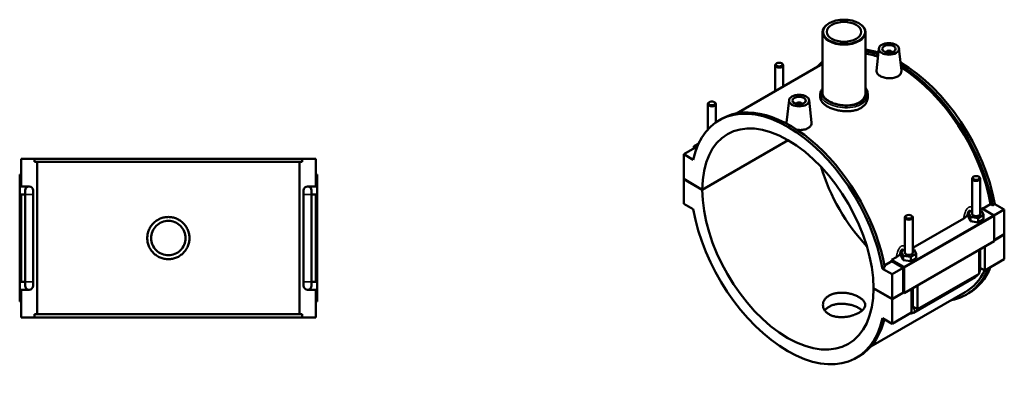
# Model space of a CAD drawing. Header units: millimetres. Extents: x 0 to 1126, y -37 to 1102.
# Tile 4 of 4: x 394 to 1126, y 837 to 1102. Entities that reach past the tile are written whole.
import ezdxf

# ---------------------------------------------------------------- set-up
doc = ezdxf.new("R2010")
doc.units = ezdxf.units.MM
doc.layers.add('Visible (ANSI)', color=7, linetype='Continuous', lineweight=50)
doc.layers.add('Visible Narrow (ANSI)', color=7, linetype='Continuous', lineweight=35)

msp = doc.modelspace()

# ---------------------------------------------------------------- linework, layer by layer
at = {"layer": 'Visible (ANSI)'}
for p, q in [((995.3007, 1099.8014), (995.0736, 1099.6696)), ((1017.5609, 1099.8014), (1017.788, 1099.6696)), ((990.4308, 1093.1796), (990.4308, 1047.9715)), ((1022.4308, 1093.1796), (1022.4308, 1047.9715)), ((1032.3205, 1081.0427), (1030.553, 1064.5571)), ((1037.8062, 1078.3239), (1037.8062, 1078.1376)), ((1041.8062, 1078.3239), (1041.8062, 1078.1376)), ((1047.292, 1081.0427), (1049.0549, 1064.6004)), ((990.4308, 1069.6331), (926.5463, 1032.8445)), ((955.2768, 1068.6139), (955.2768, 1049.3893)), ((956.5732, 1070.0779), (956.1474, 1069.8308)), ((959.9804, 1070.0779), (960.4063, 1069.8308)), ((961.2768, 1068.6139), (961.2768, 1052.8445)), ((988.8308, 1047.1402), (988.8308, 1044.5704)), ((1024.0308, 1047.1402), (1024.0308, 1044.5704)), ((905.2137, 1020.8243), (905.2137, 1039.7844)), ((906.5101, 1041.2485), (906.0842, 1041.0013)), ((909.9173, 1041.2485), (910.3431, 1041.0013)), ((911.2137, 1026.1626), (911.2137, 1039.7844)), ((965.5696, 1042.6034), (963.8021, 1026.1178)), ((971.0554, 1039.6983), (971.0554, 1039.8846)), ((975.0554, 1039.6983), (975.0554, 1039.8846)), ((980.5411, 1042.6034), (982.304, 1026.1611)), ((913.8102, 1027.8182), (915.479, 1028.7792)), ((898.4197, 1010.4544), (894.9201, 1008.4391)), ((901.0719, 976.1152), (964.9223, 1012.8841)), ((964.993, 1012.8431), (901.0719, 976.0334)), ((895.6272, 1007.2143), (887.2833, 1002.4094)), ((894.9201, 1008.4391), (897.0317, 1007.2231)), ((894.9201, 1006.8071), (894.9201, 1008.4391)), ((896.7754, 1006.5531), (895.6272, 1007.2143)), ((394.7325, 999.119), (404.745, 999.119)), ((394.7325, 978.519), (394.7325, 999.119)), ((404.745, 996.759), (404.745, 999.119)), ((603.7199, 999.119), (404.745, 999.119)), ((404.745, 996.759), (603.7199, 996.759)), ((406.7966, 883.479), (406.7966, 996.759)), ((601.6683, 883.479), (601.6683, 996.759)), ((603.7199, 999.119), (613.7325, 999.119)), ((603.7199, 999.119), (603.7199, 996.759)), ((613.7325, 978.519), (613.7325, 999.119)), ((894.3633, 998.3323), (887.2833, 1002.4094)), ((887.2833, 1002.4094), (887.2833, 984.0555)), ((394.7325, 987.319), (393.7325, 987.319)), ((393.7325, 892.919), (393.7325, 987.319)), ((613.7325, 987.319), (614.7325, 987.319)), ((614.7325, 892.919), (614.7325, 987.319)), ((887.2833, 984.0555), (901.0719, 976.1152)), ((887.2833, 983.9737), (887.3543, 984.0146)), ((887.2833, 983.9737), (887.2833, 965.6198)), ((901.0719, 976.0334), (887.2833, 983.9737)), ((1101.6479, 958.2037), (1101.6479, 984.3244)), ((1102.9444, 985.7884), (1102.5185, 985.5412)), ((1106.3515, 985.7884), (1106.7774, 985.5412)), ((1107.6479, 958.2037), (1107.6479, 984.3244)), ((394.7325, 978.519), (400.7325, 978.519)), ((397.7325, 975.519), (397.7325, 972.519)), ((403.7325, 972.519), (403.7325, 975.519)), ((604.7325, 975.519), (604.7325, 972.519)), ((607.7325, 978.519), (613.7325, 978.519)), ((610.7325, 972.519), (610.7325, 975.519)), ((394.7325, 907.719), (394.7325, 972.519)), ((397.7325, 972.519), (394.7325, 972.519)), ((397.7325, 907.719), (397.7325, 972.519)), ((403.7325, 907.719), (403.7325, 972.519)), ((604.7325, 972.519), (604.7325, 907.719)), ((613.7325, 972.519), (610.7325, 972.519)), ((610.7325, 972.519), (610.7325, 907.719)), ((613.7325, 907.719), (613.7325, 972.519)), ((887.2833, 965.6198), (894.3633, 961.5427)), ((1101.6479, 960.5481), (1099.0712, 959.0642)), ((1099.0712, 959.0642), (1100.5655, 955.8528)), ((1099.0712, 955.7941), (1099.0712, 959.0642)), ((1107.6479, 961.7922), (1108.5367, 962.304)), ((1108.7304, 960.5547), (1107.6479, 960.7217)), ((1108.5367, 962.304), (1117.588, 957.0917)), ((1110.2247, 957.3432), (1108.7304, 960.5547)), ((1109.4137, 961.799), (1115.3789, 965.2341)), ((1116.8296, 964.3987), (1115.3789, 965.2341)), ((1118.4983, 965.3597), (1116.8296, 964.3987)), ((1125.5783, 961.2826), (1117.8392, 956.826)), ((1118.4983, 965.3597), (1125.5783, 961.2826)), ((1125.5783, 961.2826), (1125.5783, 942.9287)), ((1051.5848, 955.4949), (1051.5848, 929.3743)), ((1052.8812, 956.9589), (1052.4553, 956.7118)), ((1056.2884, 956.9589), (1056.7143, 956.7118)), ((1057.5848, 955.4949), (1057.5848, 929.3743)), ((1057.5848, 932.9627), (1095.4077, 954.7435)), ((1099.0712, 955.7941), (1100.5655, 952.5826)), ((1100.5655, 952.5826), (1100.5655, 955.8528)), ((1100.5655, 955.8528), (1106.1422, 954.9923)), ((1100.5655, 952.5826), (1106.1422, 951.7221)), ((1106.1422, 954.9923), (1110.2247, 957.3432)), ((1106.1422, 951.7221), (1106.1422, 954.9923)), ((1106.1422, 951.7221), (1110.2247, 954.073)), ((1110.2247, 954.073), (1110.2247, 957.3432)), ((1117.9415, 956.4793), (1117.9415, 937.7166)), ((1117.9415, 937.7166), (1051.1907, 899.2773)), ((1117.9415, 938.531), (1125.5783, 942.9287)), ((1125.5783, 942.847), (1117.9415, 938.4492)), ((1125.5073, 942.8878), (1125.5783, 942.847)), ((1125.5783, 942.847), (1125.5783, 924.493)), ((1051.5848, 931.7187), (1049.008, 930.2348)), ((1049.008, 930.2348), (1050.5023, 927.0233)), ((1049.008, 926.9646), (1049.008, 930.2348)), ((1058.6673, 931.7252), (1057.5848, 931.8923)), ((1060.1616, 928.5138), (1058.6673, 931.7252)), ((1106.7693, 913.6616), (1106.7693, 931.2829)), ((1107.6479, 917.3264), (1107.6479, 931.7889)), ((1111.0119, 933.7261), (1111.0119, 916.1048)), ((1036.4534, 919.784), (1041.9529, 922.9509)), ((1041.7858, 923.8647), (1045.3445, 925.914)), ((1050.8371, 918.6524), (1041.7858, 923.8647)), ((1050.4836, 918.0385), (1041.9529, 922.9509)), ((1049.008, 926.9646), (1050.5023, 923.7532)), ((1050.5023, 923.7532), (1050.5023, 927.0233)), ((1050.5023, 927.0233), (1056.0791, 926.1628)), ((1050.5023, 923.7532), (1056.0791, 922.8926)), ((1056.0791, 926.1628), (1060.1616, 928.5138)), ((1056.0791, 922.8926), (1056.0791, 926.1628)), ((1056.0791, 922.8926), (1060.1616, 925.2436)), ((1060.1616, 925.2436), (1060.1616, 928.5138)), ((1125.5783, 924.493), (1111.0119, 916.1048)), ((1036.7285, 918.2716), (1035.0597, 917.3106)), ((1042.1397, 913.2336), (1035.0597, 917.3106)), ((1050.4836, 918.0385), (1042.1397, 913.2336)), ((1050.4836, 899.6845), (1050.4836, 918.0385)), ((1051.1907, 899.2773), (1051.1907, 918.04)), ((1111.0119, 916.1048), (1107.6479, 918.042)), ((394.7325, 907.719), (397.7325, 907.719)), ((397.7325, 907.719), (397.7325, 904.719)), ((403.7325, 904.719), (403.7325, 907.719)), ((604.7325, 907.719), (604.7325, 904.719)), ((610.7325, 907.719), (613.7325, 907.719)), ((610.7325, 904.719), (610.7325, 907.719)), ((1042.1397, 894.8796), (1042.1397, 913.2336)), ((1058.2032, 884.6661), (1104.0237, 911.0524)), ((1106.7693, 913.6616), (1060.9487, 887.2753)), ((394.7325, 881.119), (394.7325, 901.719)), ((400.7325, 901.719), (394.7325, 901.719)), ((613.7325, 901.719), (607.7325, 901.719)), ((613.7325, 881.119), (613.7325, 901.719)), ((1028.3511, 902.8199), (1042.1397, 894.8796)), ((1028.3511, 902.7382), (1028.4221, 902.7791)), ((1042.1397, 894.7979), (1028.3511, 902.7382)), ((1056.7061, 884.8322), (1056.7061, 902.4535)), ((1057.5848, 902.9595), (1057.5848, 888.4969)), ((1060.9487, 904.8966), (1060.9487, 887.2753)), ((393.7325, 892.919), (394.7325, 892.919)), ((614.7325, 892.919), (613.7325, 892.919)), ((1096.3846, 899.8564), (1026.3528, 859.5278)), ((1042.1397, 894.8796), (1050.4836, 899.6845)), ((1050.5545, 899.6437), (1042.1397, 894.7979)), ((1042.1397, 876.4439), (1042.1397, 894.7979)), ((1050.4836, 899.6845), (1051.1907, 899.2773)), ((1097.3826, 898.1233), (1099.0514, 899.0843)), ((1060.9487, 887.2753), (1057.5848, 889.2125)), ((404.745, 881.119), (394.7325, 881.119)), ((404.745, 883.479), (603.7199, 883.479)), ((404.745, 881.119), (404.745, 883.479)), ((603.7199, 881.119), (404.745, 881.119)), ((603.7199, 883.479), (603.7199, 881.119)), ((613.7325, 881.119), (603.7199, 881.119)), ((1035.0597, 880.521), (1042.1397, 876.4439)), ((1056.7061, 884.8322), (1042.1397, 876.4439)), ((1015.6128, 851.0352), (1017.2816, 851.9961))]:
    msp.add_line(p, q, dxfattribs=at)
for centre, start, end in [((400.7325, 975.519), 90, 180), ((400.7325, 975.519), 0, 90), ((607.7325, 975.519), 90, 180), ((607.7325, 975.519), 0, 90), ((400.7325, 904.719), 180, 270), ((400.7325, 904.719), 270, 0), ((607.7325, 904.719), 180, 270), ((607.7325, 904.719), 270, 0)]:
    msp.add_arc(centre, 3, start, end, dxfattribs=at)
for centre, major_axis, ratio, start_param, end_param in [((1006.4308, 1093.1796), (-16, 0), 0.5758617, 5.50163969, 10.20632358), ((1048.1501, 987.4758), (-50.9013, 88.3915), 0.57809312, 5.72556165, 5.86434048), ((1046.4813, 986.5148), (50.9013, -88.3915), 0.57809312, 2.56249213, 2.69809596), ((1046.4813, 986.5148), (-49.9032, 86.6583), 0.57809312, 5.71073311, 5.84677155), ((1039.8062, 1078.3239), (-2, 0), 0.5758617, 2.97290348, 6.45187448), ((958.2768, 1068.6139), (3, 0), 0.5758617, 2.36004704, 7.06473092), ((1046.4813, 986.5148), (-50.9013, 88.3915), 0.57809312, 0.10663055, 0.19835452), ((1048.1501, 987.4758), (-50.9013, 88.3915), 0.57809312, 4.15134205, 5.49627628), ((1046.4813, 986.5148), (50.9013, -88.3915), 0.57809312, 1.00974939, 2.32843947), ((1046.4813, 986.5148), (-49.9032, 86.6583), 0.57809312, 4.15586756, 5.46678214), ((964.7115, 939.4267), (-50.9013, 88.3915), 0.57809312, 4.15134205, 6.84809966), ((908.2137, 1039.7844), (3, 0), 0.5758617, 2.36004704, 7.06473092), ((966.3803, 940.3877), (-50.9013, 88.3915), 0.57809312, 4.15134205, 6.28318531), ((973.0554, 1039.8846), (-2, 0), 0.5758617, 2.97290348, 6.45187448), ((964.7115, 939.4267), (-44.9129, 77.9925), 0.57809312, 3.92948008, 7.06996162), ((1048.1501, 987.4758), (44.9129, -77.9925), 0.57809312, 4.32343968, 5.10133828), ((1104.6479, 984.3244), (-3, 0), 0.5758617, 5.50163969, 10.20632358), ((964.7115, 939.4267), (44.9129, -77.9925), 0.57809312, 3.92948008, 7.06996162), ((964.7115, 939.4267), (50.9013, -88.3915), 0.57809312, 4.15134205, 6.84809966), ((1054.5848, 955.4949), (-3, 0), 0.5758617, 5.50163969, 10.20632358), ((1104.6479, 954.9336), (7.5, 0), 0.5758617, 2.40919008, 2.69047106), ((1104.6479, 958.2037), (-3, 0), 0.5758617, 0, 3.14159265), ((1117.588, 956.6829), (-0.2495, 0.4333), 0.57809312, 3.92892453, 5.49972085), ((973.0554, 944.2316), (-49.9032, 86.6583), 0.57809312, 4.15586756, 4.16614309), ((1054.5848, 926.1041), (7.5, 0), 0.5758617, 2.40919008, 2.69047106), ((1054.5848, 929.3743), (-3, 0), 0.5758617, 0, 3.14159265), ((1050.8371, 918.2436), (0.2495, -0.4333), 0.57809312, 0.78733187, 2.3581282), ((1046.4813, 986.5148), (50.9013, -88.3915), 0.57809312, 6.08483079, 6.70116373), ((1046.4813, 986.5148), (49.9032, -86.6583), 0.57809312, 0, 0.37038067), ((1048.1501, 987.4758), (50.9013, -88.3915), 0.57809312, 0, 0.41797842), ((966.3803, 940.3877), (50.9013, -88.3915), 0.57809312, 0, 0.54121862)]:
    msp.add_ellipse(centre, major_axis=major_axis, ratio=ratio, start_param=start_param, end_param=end_param, dxfattribs=at)
for centre, major_axis in [((1006.4308, 1093.4412), (-15.68, 0)), ((1006.4308, 1093.4412), (-12.8, 0)), ((1039.8062, 1080.7765), (-7.5, 0)), ((1039.8062, 1080.7765), (-5, 0)), ((958.2768, 1069.1044), (-2.4, 0)), ((973.0554, 1042.3372), (-7.5, 0)), ((908.2137, 1040.275), (-2.4, 0)), ((973.0554, 1042.3372), (-5, 0)), ((1104.6479, 984.8149), (-2.4, 0)), ((1054.5848, 955.9854), (-2.4, 0))]:
    msp.add_ellipse(centre, major_axis=major_axis, ratio=0.5758617, dxfattribs=at)
for points, knots in [([(1046.3736, 1060.2903), (1045.5497, 1059.8159), (1044.5059, 1059.4244), (1042.2197, 1058.9497), (1040.9775, 1058.8655), (1038.651, 1058.9586), (1037.4113, 1059.1417), (1035.1302, 1059.7554), (1034.0887, 1060.1851), (1032.4426, 1061.1331), (1031.7281, 1061.7145), (1030.7776, 1062.9618), (1030.5414, 1063.6286), (1030.537, 1064.3539), (1030.5424, 1064.4551), (1030.5537, 1064.557)], [0, 0, 0, 0, 0.34951957, 0.34951957, 0.69903915, 0.69903915, 1.04823096, 1.04823096, 1.39742277, 1.39742277, 1.74661458, 1.74661458, 2.09580639, 2.09580639, 2.15172314, 2.15172314, 2.15172314, 2.15172314]), ([(1049.0541, 1064.6003), (1049.0673, 1064.481), (1049.0742, 1064.3625), (1049.0787, 1063.5307), (1048.8501, 1062.7679), (1047.9095, 1061.3845), (1047.1974, 1060.7647), (1046.3736, 1060.2903)], [4.833293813, 4.833293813, 4.833293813, 4.833293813, 4.890651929, 4.890651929, 5.240171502, 5.240171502, 5.589691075, 5.589691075, 5.589691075, 5.589691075]), ([(988.8308, 1047.1402), (988.8308, 1047.6218), (988.8973, 1048.1031), (989.1605, 1049.0619), (989.3614, 1049.5385), (989.8478, 1050.4006), (990.1191, 1050.7901), (990.4308, 1051.1673)], [9.300802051, 9.300802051, 9.300802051, 9.300802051, 9.53709461, 9.53709461, 9.781875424, 9.781875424, 9.995351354, 9.995351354, 9.995351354, 9.995351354]), ([(1022.4308, 1047.9715), (1022.4308, 1047.3303), (1022.3349, 1046.667), (1021.9308, 1045.3544), (1021.6226, 1044.7052), (1020.8068, 1043.4742), (1020.2986, 1042.8916), (1019.1233, 1041.8337), (1018.456, 1041.3585), (1017.033, 1040.539), (1016.2294, 1040.1672), (1014.4802, 1039.541), (1013.5348, 1039.2865), (1011.5638, 1038.9127), (1010.5366, 1038.7929), (1008.4717, 1038.6837), (1007.434, 1038.6943), (1005.4276, 1038.8212), (1004.3899, 1038.942), (1002.3251, 1039.2978), (1001.2978, 1039.5325), (999.3268, 1040.0974), (998.3813, 1040.4278), (996.6322, 1041.1548), (995.8286, 1041.5513), (994.4056, 1042.3707), (993.7384, 1042.8212), (992.563, 1043.7784), (992.0548, 1044.285), (991.239, 1045.325), (990.9308, 1045.8593), (990.5267, 1046.9253), (990.4308, 1047.4573), (990.4308, 1047.9715)], [3.62236757, 3.62236757, 3.62236757, 3.62236757, 3.92423543, 3.92423543, 4.22610328, 4.22610328, 4.52797113, 4.52797113, 4.82983898, 4.82983898, 5.13170683, 5.13170683, 5.43357469, 5.43357469, 5.73544254, 5.73544254, 6.03731039, 6.03731039, 6.33917241, 6.33917241, 6.64103443, 6.64103443, 6.94289645, 6.94289645, 7.24475847, 7.24475847, 7.54662049, 7.54662049, 7.84848251, 7.84848251, 8.15034454, 8.15034454, 8.45220656, 8.45220656, 8.45220656, 8.45220656]), ([(1022.4308, 1051.9811), (1022.8004, 1051.4594), (1023.1107, 1050.9114), (1023.5784, 1049.8315), (1023.7476, 1049.3029), (1023.9738, 1048.2296), (1024.0308, 1047.685), (1024.0308, 1047.1402)], [13.910092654, 13.910092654, 13.910092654, 13.910092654, 14.1609551, 14.1609551, 14.388264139, 14.388264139, 14.615573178, 14.615573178, 14.615573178, 14.615573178]), ([(1018.8759, 1036.7631), (1018.0928, 1036.3122), (1017.2084, 1035.9051), (1015.2838, 1035.2244), (1014.2437, 1034.9508), (1012.0756, 1034.5553), (1010.9458, 1034.433), (1008.675, 1034.333), (1007.5339, 1034.3552), (1005.3277, 1034.5152), (1004.1867, 1034.6585), (1001.9159, 1035.0693), (1000.7861, 1035.3366), (998.6179, 1035.9729), (997.5777, 1036.3424), (995.6532, 1037.1501), (994.7688, 1037.5884), (993.2027, 1038.4902), (992.4685, 1038.9841), (991.1754, 1040.0293), (990.6164, 1040.5806), (989.7193, 1041.7095), (989.3805, 1042.288), (988.9362, 1043.4407), (988.8308, 1044.0151), (988.8308, 1044.5704)], [0, 0, 0, 0, 0.33223473, 0.33223473, 0.66446946, 0.66446946, 0.99670419, 0.99670419, 1.32893892, 1.32893892, 1.66116258, 1.66116258, 1.99338625, 1.99338625, 2.32560991, 2.32560991, 2.65783357, 2.65783357, 2.99005723, 2.99005723, 3.3222809, 3.3222809, 3.65450456, 3.65450456, 3.98672822, 3.98672822, 3.98672822, 3.98672822]), ([(1024.0308, 1044.5704), (1024.0308, 1043.8551), (1023.9254, 1043.1151), (1023.4811, 1041.6516), (1023.1423, 1040.9282), (1022.2452, 1039.5586), (1021.6862, 1038.9113), (1020.3932, 1037.739), (1019.659, 1037.2141), (1018.8759, 1036.7631)], [9.30239536, 9.30239536, 9.30239536, 9.30239536, 9.63463009, 9.63463009, 9.96686482, 9.96686482, 10.29909955, 10.29909955, 10.63133428, 10.63133428, 10.63133428, 10.63133428]), ([(963.8694, 1025.174), (963.8155, 1025.3901), (963.788, 1025.6046), (963.7861, 1025.9146), (963.7915, 1026.0158), (963.8028, 1026.1178)], [4.773427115, 4.773427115, 4.773427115, 4.773427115, 4.890651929, 4.890651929, 4.946568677, 4.946568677, 4.946568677, 4.946568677]), ([(982.3033, 1026.161), (982.3165, 1026.0418), (982.3233, 1025.9232), (982.3278, 1025.0914), (982.0993, 1024.3286), (981.1587, 1022.9452), (980.4465, 1022.3255), (979.6227, 1021.8511)], [7.628139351, 7.628139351, 7.628139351, 7.628139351, 7.685497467, 7.685497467, 8.03501704, 8.03501704, 8.384536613, 8.384536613, 8.384536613, 8.384536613]), ([(979.6227, 1021.8511), (978.7989, 1021.3767), (977.755, 1020.9851), (975.4689, 1020.5105), (974.2266, 1020.4262), (972.5568, 1020.4931), (972.0363, 1020.5391), (971.5158, 1020.61)], [2.794845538, 2.794845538, 2.794845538, 2.794845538, 3.144365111, 3.144365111, 3.493884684, 3.493884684, 3.645831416, 3.645831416, 3.645831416, 3.645831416]), ([(519.9125, 940.119), (519.9125, 939.1329), (519.8179, 938.1135), (519.4203, 936.0869), (519.1173, 935.0796), (518.3167, 933.1485), (517.8185, 932.2231), (516.6677, 930.5122), (516.0151, 929.7268), (514.6248, 928.3364), (513.8393, 927.6838), (512.1284, 926.533), (511.203, 926.0348), (509.2719, 925.2342), (508.2646, 924.9312), (506.2379, 924.5336), (505.2186, 924.439), (503.2463, 924.439), (502.227, 924.5336), (500.2004, 924.9312), (499.1931, 925.2342), (497.2619, 926.0348), (496.3365, 926.533), (494.6256, 927.6838), (493.8402, 928.3364), (492.4499, 929.7268), (491.7973, 930.5122), (490.6465, 932.2231), (490.1482, 933.1485), (489.3476, 935.0796), (489.0446, 936.0869), (488.647, 938.1135), (488.5525, 939.1329), (488.5525, 941.1052), (488.647, 942.1245), (489.0446, 944.1511), (489.3476, 945.1585), (490.1482, 947.0896), (490.6465, 948.015), (491.7973, 949.7258), (492.4499, 950.5113), (493.8402, 951.9016), (494.6256, 952.5542), (496.3365, 953.705), (497.2619, 954.2033), (499.1931, 955.0039), (500.2004, 955.3069), (502.227, 955.7045), (503.2463, 955.799), (505.2186, 955.799), (506.2379, 955.7045), (508.2646, 955.3069), (509.2719, 955.0039), (511.203, 954.2033), (512.1284, 953.705), (513.8393, 952.5542), (514.6248, 951.9016), (516.0151, 950.5113), (516.6677, 949.7258), (517.8185, 948.015), (518.3167, 947.0896), (519.1173, 945.1585), (519.4203, 944.1511), (519.8179, 942.1245), (519.9125, 941.1052), (519.9125, 940.119)], [0, 0, 0, 0, 0.29585055, 0.29585055, 0.5917011, 0.5917011, 0.88755164, 0.88755164, 1.18340219, 1.18340219, 1.47924657, 1.47924657, 1.77509095, 1.77509095, 2.07093532, 2.07093532, 2.3667797, 2.3667797, 2.66262407, 2.66262407, 2.95846845, 2.95846845, 3.25431283, 3.25431283, 3.5501572, 3.5501572, 3.84600775, 3.84600775, 4.1418583, 4.1418583, 4.43770885, 4.43770885, 4.7335594, 4.7335594, 5.02940994, 5.02940994, 5.32526049, 5.32526049, 5.62111104, 5.62111104, 5.91696159, 5.91696159, 6.21280597, 6.21280597, 6.50865034, 6.50865034, 6.80449472, 6.80449472, 7.10033909, 7.10033909, 7.39618347, 7.39618347, 7.69202785, 7.69202785, 7.98787222, 7.98787222, 8.2837166, 8.2837166, 8.57956715, 8.57956715, 8.8754177, 8.8754177, 9.17126824, 9.17126824, 9.46711879, 9.46711879, 9.46711879, 9.46711879]), ([(517.0325, 940.119), (517.0325, 938.5095), (516.7104, 936.7941), (515.4034, 933.6412), (514.4187, 932.2033), (512.1482, 929.9328), (510.7104, 928.9481), (507.5573, 927.6411), (505.842, 927.319), (502.6229, 927.319), (500.9076, 927.6411), (497.7546, 928.9481), (496.3167, 929.9328), (494.0463, 932.2033), (493.0615, 933.6412), (491.7546, 936.7941), (491.4325, 938.5095), (491.4325, 941.7286), (491.7546, 943.4439), (493.0615, 946.5969), (494.0463, 948.0348), (496.3167, 950.3052), (497.7546, 951.2899), (500.9076, 952.5969), (502.6229, 952.919), (505.842, 952.919), (507.5573, 952.5969), (510.7104, 951.2899), (512.1482, 950.3052), (514.4187, 948.0348), (515.4034, 946.5969), (516.7104, 943.4439), (517.0325, 941.7286), (517.0325, 940.119)], [0, 0, 0, 0, 0.48286616, 0.48286616, 0.96573232, 0.96573232, 1.44859169, 1.44859169, 1.93145106, 1.93145106, 2.41431044, 2.41431044, 2.89716981, 2.89716981, 3.38003597, 3.38003597, 3.86290213, 3.86290213, 4.34576829, 4.34576829, 4.82863445, 4.82863445, 5.31149382, 5.31149382, 5.79435319, 5.79435319, 6.27721256, 6.27721256, 6.76007193, 6.76007193, 7.24293809, 7.24293809, 7.72580426, 7.72580426, 7.72580426, 7.72580426]), ([(1095.4077, 954.7435), (1095.9658, 955.0649), (1096.4595, 955.4187), (1097.2733, 956.1243), (1097.5996, 956.4616), (1097.8982, 956.8165)], [-0.444488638, -0.444488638, -0.444488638, -0.444488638, -0.205468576, -0.205468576, 0, 0, 0, 0]), ([(1045.3445, 925.914), (1045.9026, 926.2354), (1046.3964, 926.5892), (1047.2102, 927.2948), (1047.5365, 927.6321), (1047.8351, 927.9871)], [-0.444488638, -0.444488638, -0.444488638, -0.444488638, -0.205468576, -0.205468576, 0, 0, 0, 0]), ([(1106.7693, 913.9956), (1106.8387, 914.1267), (1106.9046, 914.2597), (1107.1747, 914.8451), (1107.3419, 915.3152), (1107.5781, 916.2915), (1107.6479, 916.7978), (1107.6479, 917.3264)], [3.990066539, 3.990066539, 3.990066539, 3.990066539, 4.08407045, 4.08407045, 4.398229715, 4.398229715, 4.71238898, 4.71238898, 4.71238898, 4.71238898]), ([(1104.0237, 911.0524), (1104.4822, 911.3165), (1104.8862, 911.63), (1105.6141, 912.3227), (1105.9377, 912.7026), (1106.3136, 913.2348), (1106.3995, 913.3643), (1106.4817, 913.496)], [3.141592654, 3.141592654, 3.141592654, 3.141592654, 3.455751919, 3.455751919, 3.769911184, 3.769911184, 3.868284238, 3.868284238, 3.868284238, 3.868284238]), ([(1017.5182, 884.6124), (1016.8206, 884.2107), (1016.0327, 883.8202), (1014.3181, 883.1004), (1013.3915, 882.7711), (1011.4599, 882.2041), (1010.4533, 881.9661), (1008.4302, 881.6007), (1007.4136, 881.4735), (1005.448, 881.3324), (1004.4314, 881.3136), (1002.4083, 881.4049), (1001.4017, 881.5152), (999.4701, 881.8698), (998.5434, 882.1146), (996.8288, 882.7224), (996.041, 883.0854), (994.6458, 883.8889), (993.9917, 884.3562), (992.8397, 885.3992), (992.3417, 885.9748), (991.5424, 887.1928), (991.2405, 887.836), (990.8447, 889.1377), (990.7508, 889.796), (990.7508, 891.069), (990.8447, 891.7275), (991.2405, 893.03), (991.5424, 893.6738), (992.3417, 894.8929), (992.8397, 895.469), (993.9917, 896.5128), (994.6457, 896.9804), (996.041, 897.7838), (996.8289, 898.1467), (998.5435, 898.7536), (999.4701, 898.9978), (1001.4017, 899.3513), (1002.4083, 899.461), (1004.4314, 899.5516), (1005.448, 899.5325), (1007.4136, 899.3914), (1008.4302, 899.2645), (1010.4533, 898.8999), (1011.4599, 898.6624), (1013.3915, 898.0966), (1014.3182, 897.7678), (1016.0328, 897.0488), (1016.8206, 896.6585), (1018.2158, 895.8551), (1018.8699, 895.415), (1020.0219, 894.4833), (1020.5199, 893.9916), (1021.3192, 892.9848), (1021.6211, 892.4688), (1022.0169, 891.4404), (1022.1108, 890.9279), (1022.1108, 889.937), (1022.0169, 889.4247), (1021.6211, 888.3971), (1021.3192, 887.8817), (1020.5199, 886.8761), (1020.0219, 886.385), (1018.8699, 885.4541), (1018.2159, 885.0142), (1017.5182, 884.6124)], [0, 0, 0, 0, 0.2959772, 0.2959772, 0.59195441, 0.59195441, 0.88793161, 0.88793161, 1.18390881, 1.18390881, 1.47987656, 1.47987656, 1.7758443, 1.7758443, 2.07181204, 2.07181204, 2.36777978, 2.36777978, 2.66374752, 2.66374752, 2.95971526, 2.95971526, 3.255683, 3.255683, 3.55165075, 3.55165075, 3.84762795, 3.84762795, 4.14360515, 4.14360515, 4.43958236, 4.43958236, 4.73555956, 4.73555956, 5.03153676, 5.03153676, 5.32751397, 5.32751397, 5.62349117, 5.62349117, 5.91946838, 5.91946838, 6.21543612, 6.21543612, 6.51140386, 6.51140386, 6.8073716, 6.8073716, 7.10333934, 7.10333934, 7.39930708, 7.39930708, 7.69527482, 7.69527482, 7.99124256, 7.99124256, 8.28721031, 8.28721031, 8.58318751, 8.58318751, 8.87916471, 8.87916471, 9.17514192, 9.17514192, 9.47111912, 9.47111912, 9.47111912, 9.47111912]), ([(1019.9404, 886.3429), (1019.7827, 886.4874), (1019.6176, 886.6299), (1018.8695, 887.2385), (1018.2155, 887.6798), (1016.8209, 888.4829), (1016.0333, 888.8717), (1014.3191, 889.5851), (1013.3926, 889.9096), (1011.4609, 890.465), (1010.4543, 890.6961), (1008.4308, 891.047), (1007.4139, 891.1667), (1005.4477, 891.2935), (1004.4308, 891.3051), (1002.4073, 891.2005), (1001.4007, 891.0842), (999.469, 890.7197), (998.5425, 890.4711), (996.8283, 889.8583), (996.0407, 889.4942), (994.646, 888.6911), (993.9921, 888.2251), (992.9315, 887.2696), (992.502, 886.7955), (992.1398, 886.2962)], [1.98250954, 1.98250954, 1.98250954, 1.98250954, 2.07093532, 2.07093532, 2.3667797, 2.3667797, 2.66262407, 2.66262407, 2.95846845, 2.95846845, 3.25431283, 3.25431283, 3.5501572, 3.5501572, 3.84600775, 3.84600775, 4.1418583, 4.1418583, 4.43770885, 4.43770885, 4.7335594, 4.7335594, 5.02940994, 5.02940994, 5.27838093, 5.27838093, 5.27838093, 5.27838093]), ([(1055.2723, 884.0065), (1055.6667, 883.9608), (1056.0484, 883.9737), (1056.9191, 884.1016), (1057.3811, 884.2572), (1057.9374, 884.5198), (1058.0726, 884.5909), (1058.2032, 884.6661)], [2.602527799, 2.602527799, 2.602527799, 2.602527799, 2.7863637, 2.7863637, 3.052098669, 3.052098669, 3.141592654, 3.141592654, 3.141592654, 3.141592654])]:
    msp.add_open_spline(points, degree=3, knots=knots, dxfattribs=at)
at = {"layer": 'Visible Narrow (ANSI)'}
for p, q in [((403.6955, 972.519), (397.7694, 972.519)), ((604.7694, 972.519), (610.6955, 972.519)), ((1117.588, 957.0917), (1050.8371, 918.6524)), ((1051.1907, 918.04), (1117.9415, 956.4793)), ((403.6955, 907.719), (397.7694, 907.719)), ((604.7694, 907.719), (610.6955, 907.719))]:
    msp.add_line(p, q, dxfattribs=at)
for centre, major_axis, ratio, start_param, end_param in [((1018.1971, 1039.8098), (-0.4791, 0.8319), 0.57809312, 3.92892453, 5.33751988), ((1104.6479, 917.3264), (3, 0), 0.5758617, 5.49778714, 6.28318531), ((1102.5266, 913.6522), (1.4971, -2.5998), 0.57809312, 0, 0.79118445), ((1054.5848, 888.4969), (3, 0), 0.5758617, 5.49778714, 6.28318531), ((1056.7061, 887.2659), (1.4971, -2.5998), 0.57809312, 0, 1.93104961)]:
    msp.add_ellipse(centre, major_axis=major_axis, ratio=ratio, start_param=start_param, end_param=end_param, dxfattribs=at)
for points, knots in [([(988.8332, 1047.1401), (988.8334, 1046.3583), (989.0297, 1045.5763), (990.1315, 1043.4229), (991.483, 1042.0865), (995.1458, 1039.7733), (997.433, 1038.7922), (1002.2192, 1037.4663), (1004.6701, 1037.0693), (1009.7761, 1036.8614), (1012.4255, 1037.1166), (1016.2858, 1038.1634), (1017.6692, 1038.724), (1018.8759, 1039.4189)], [-9.30080205, -9.30080205, -9.30080205, -9.30080205, -8.86064709, -8.86064709, -8.06320221, -8.06320221, -7.28188546, -7.28188546, -6.57875521, -6.57875521, -5.80605929, -5.80605929, -5.31475529, -5.31475529, -5.31475529, -5.31475529]), ([(1018.3067, 1040.5212), (1017.1658, 1039.8643), (1015.8564, 1039.3371), (1012.1987, 1038.3617), (1009.6854, 1038.1356), (1004.8363, 1038.365), (1002.5064, 1038.7576), (997.9518, 1040.0431), (995.7723, 1040.9847), (992.2752, 1043.189), (990.9804, 1044.4555), (989.5754, 1047.1401), (989.5251, 1048.5643), (990.2313, 1050.1206), (990.3256, 1050.3016), (990.4314, 1050.4814)], [5.31475529, 5.31475529, 5.31475529, 5.31475529, 5.80605929, 5.80605929, 6.57875521, 6.57875521, 7.28188546, 7.28188546, 8.06320221, 8.06320221, 8.86064709, 8.86064709, 9.69629549, 9.69629549, 9.8067961, 9.8067961, 9.8067961, 9.8067961]), ([(1022.4301, 1050.9295), (1023.1765, 1049.3571), (1023.3446, 1047.6456), (1022.3364, 1043.8778), (1020.7078, 1041.904), (1018.3067, 1040.5212)], [14.12528115, 14.12528115, 14.12528115, 14.12528115, 14.91024944, 14.91024944, 15.94426587, 15.94426587, 15.94426587, 15.94426587]), ([(1018.8759, 1039.4189), (1021.4155, 1040.8814), (1023.1455, 1042.9544), (1023.9419, 1045.837), (1024.0291, 1046.4885), (1024.0282, 1047.14)], [-15.94426587, -15.94426587, -15.94426587, -15.94426587, -14.91024944, -14.91024944, -14.61557318, -14.61557318, -14.61557318, -14.61557318]), ([(1101.6479, 963.1075), (1101.5449, 963.1441), (1101.4408, 963.1762), (1101.054, 963.2768), (1100.765, 963.3149), (1100.1679, 963.3027), (1099.8596, 963.2478), (1099.3908, 963.0782), (1099.226, 963.0014), (1099.0649, 962.9086), (1098.9038, 962.8159), (1098.7464, 962.7071), (1098.3183, 962.3602), (1098.0597, 962.0887), (1097.5959, 961.49), (1097.3887, 961.1661), (1096.9264, 960.3228), (1096.6917, 959.7817), (1096.295, 958.6901), (1096.1296, 958.1413), (1095.7696, 956.7567), (1095.5998, 955.9114), (1095.4416, 954.9565), (1095.4244, 954.85), (1095.4077, 954.7435)], [-2.12172934, -2.12172934, -2.12172934, -2.12172934, -2.07764877, -2.07764877, -1.95944433, -1.95944433, -1.83567239, -1.83567239, -1.76732477, -1.76732477, -1.76732477, -1.69897716, -1.69897716, -1.57520522, -1.57520522, -1.45700077, -1.45700077, -1.2855894, -1.2855894, -1.12329075, -1.12329075, -0.88203444, -0.88203444, -0.85176997, -0.85176997, -0.85176997, -0.85176997]), ([(1097.8982, 956.8165), (1097.9043, 956.8541), (1097.9104, 956.8917), (1097.9859, 957.3503), (1098.0646, 957.7597), (1098.2516, 958.5587), (1098.3615, 958.9461), (1098.5763, 959.5297), (1098.6722, 959.7477), (1098.8857, 960.1343), (1099.0043, 960.3), (1099.1997, 960.4922), (1099.2714, 960.5479), (1099.3446, 960.59), (1099.4179, 960.6322), (1099.4926, 960.6609), (1099.7049, 960.7034), (1099.844, 960.6862), (1100.1127, 960.5772), (1100.2424, 960.4891), (1100.4822, 960.2704), (1100.593, 960.145), (1100.7005, 960.0027)], [1.10886517, 1.10886517, 1.10886517, 1.10886517, 1.12329075, 1.12329075, 1.2855894, 1.2855894, 1.45700077, 1.45700077, 1.57520522, 1.57520522, 1.69897716, 1.69897716, 1.76732477, 1.76732477, 1.76732477, 1.83567239, 1.83567239, 1.95944433, 1.95944433, 2.07764877, 2.07764877, 2.18416508, 2.18416508, 2.18416508, 2.18416508]), ([(1051.5847, 934.278), (1051.4817, 934.3146), (1051.3777, 934.3468), (1050.9908, 934.4474), (1050.7018, 934.4854), (1050.1047, 934.4733), (1049.7964, 934.4183), (1049.3276, 934.2487), (1049.1628, 934.172), (1049.0017, 934.0792), (1048.8406, 933.9864), (1048.6832, 933.8776), (1048.2552, 933.5308), (1047.9966, 933.2593), (1047.5328, 932.6605), (1047.3255, 932.3367), (1046.8632, 931.4934), (1046.6286, 930.9523), (1046.2319, 929.8607), (1046.0664, 929.3118), (1045.7065, 927.9272), (1045.5366, 927.0819), (1045.3784, 926.1271), (1045.3613, 926.0206), (1045.3445, 925.914)], [-2.12097999, -2.12097999, -2.12097999, -2.12097999, -2.07689897, -2.07689897, -1.95869488, -1.95869488, -1.83492304, -1.83492304, -1.76657542, -1.76657542, -1.76657542, -1.6982278, -1.6982278, -1.57445596, -1.57445596, -1.45625188, -1.45625188, -1.28484083, -1.28484083, -1.12254371, -1.12254371, -0.88128884, -0.88128884, -0.85102063, -0.85102063, -0.85102063, -0.85102063]), ([(1047.8351, 927.9871), (1047.8411, 928.0247), (1047.8472, 928.0622), (1047.9227, 928.5208), (1048.0014, 928.9303), (1048.1885, 929.7292), (1048.2984, 930.1166), (1048.5132, 930.7003), (1048.609, 930.9182), (1048.8226, 931.3049), (1048.9411, 931.4705), (1049.1366, 931.6627), (1049.2082, 931.7184), (1049.2815, 931.7606), (1049.3547, 931.8028), (1049.4294, 931.8314), (1049.6417, 931.8739), (1049.7808, 931.8567), (1050.0495, 931.7477), (1050.1792, 931.6597), (1050.4191, 931.4409), (1050.5299, 931.3155), (1050.6373, 931.1732)], [1.10811583, 1.10811583, 1.10811583, 1.10811583, 1.12254371, 1.12254371, 1.28484083, 1.28484083, 1.45625188, 1.45625188, 1.57445596, 1.57445596, 1.6982278, 1.6982278, 1.76657542, 1.76657542, 1.76657542, 1.83492304, 1.83492304, 1.95869488, 1.95869488, 2.07689897, 2.07689897, 2.18341573, 2.18341573, 2.18341573, 2.18341573])]:
    msp.add_open_spline(points, degree=3, knots=knots, dxfattribs=at)

doc.saveas('drawing.dxf')
